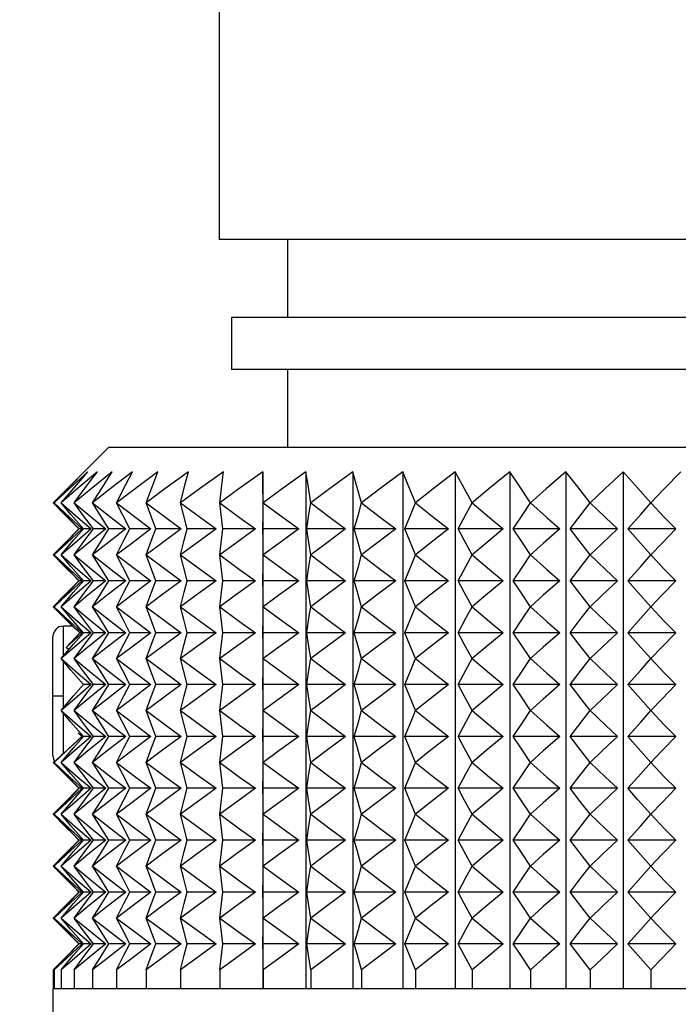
# Model space of a CAD drawing. Header units: millimetres. Extents: x 0 to 419, y 0 to 324.
# Tile 14 of 24: x 281 to 297, y 111 to 136. Entities that reach past the tile are written whole.
import ezdxf

# ---------------------------------------------------------------- set-up
doc = ezdxf.new("R2010")
doc.units = ezdxf.units.MM
doc.header["$LTSCALE"] = 1.5
doc.layers.add('DIMENSIONS', color=140, linetype='Continuous', lineweight=25)
doc.styles.add('SLDTEXTSTYLE2', font='TXT', dxfattribs={"width": 0.75})
doc.dimstyles.new('SLDDIMSTYLE5', dxfattribs={"dimtxt": 4.7625, "dimasz": 4.953, "dimexe": 0, "dimexo": 0.0625, "dimgap": 1.190625, "dimtad": 0, "dimtih": 1, "dimtoh": 1, "dimdec": 1, "dimrnd": 1e-09, "dimzin": 4, "dimdsep": 46, "dimtxsty": 'SLDTEXTSTYLE2', "dimsah": 1, "dimcen": 0.09, "dimadec": 0, "dimazin": 1, "dimtfac": 1, "dimtdec": 1, "dimtofl": 0, "dimtmove": 0, "dimatfit": 3, "dimfxl": 0, "dimfrac": 2, "dimtolj": 1, "dimtzin": 12, "dimarcsym": 0})

# ---------------------------------------------------------------- blocks, each defined once
blk = doc.blocks.new('_D_9')
at = {"layer": 'DIMENSIONS'}
for p, q in [((287.557, 172.541), (256.306, 172.541)), ((261.068, 172.541), (261.068, 123.101)), ((254.91, 114.5), (253.459, 114.5)), ((253.459, 114.5), (253.459, 106.939)), ((267.227, 114.5), (268.678, 114.5)), ((268.678, 114.5), (268.678, 106.939)), ((253.459, 106.939), (254.91, 106.939)), ((268.678, 106.939), (267.227, 106.939)), ((261.068, 56.531), (261.068, 105.972)), ((289.749, 56.531), (256.306, 56.531))]:
    blk.add_line(p, q, dxfattribs=at)
for points in [[(261.068, 172.541), (260.306, 167.588), (261.83, 167.588)], [(261.068, 56.531), (261.83, 61.484), (260.306, 61.484)]]:
    blk.add_solid(points, dxfattribs=at)
at = {"layer": 'DIMENSIONS', "char_height": 4.7625, "attachment_point": 1, "style": 'SLDTEXTSTYLE2'}
for s, insert in [('116.0', (253.151, 121.607)), ('4.57', (254.91, 113.079))]:
    blk.add_mtext(s, dxfattribs=dict(at, insert=insert))

msp = doc.modelspace()

# ---------------------------------------------------------------- linework, layer by layer
for p, q in [((286.186, 136.541), (286.186, 130.191)), ((308.538, 130.191), (286.186, 130.191)), ((287.862, 130.191), (287.862, 128.286)), ((286.491, 128.286), (286.491, 127.016)), ((308.233, 128.286), (286.491, 128.286)), ((308.233, 127.016), (286.491, 127.016)), ((287.862, 127.016), (287.862, 125.111)), ((283.488, 125.111), (282.637, 124.26)), ((283.488, 125.111), (311.235, 125.111)), ((287.253, 124.507), (287.253, 111.863)), ((288.311, 124.507), (288.311, 111.863)), ((289.456, 124.507), (289.456, 111.863)), ((290.677, 124.507), (290.677, 111.863)), ((291.961, 124.507), (291.961, 111.863)), ((293.296, 124.507), (293.296, 111.863)), ((294.67, 124.507), (294.67, 111.863)), ((296.07, 124.507), (296.07, 111.863)), ((282.757, 123.11), (282.637, 123.23)), ((282.757, 123.11), (282.636, 122.989)), ((282.757, 123.11), (282.757, 123.11)), ((282.838, 123.11), (282.761, 123.11)), ((283.057, 123.11), (282.867, 123.11)), ((283.413, 123.11), (283.111, 123.11)), ((283.902, 123.11), (283.49, 123.11)), ((284.518, 123.11), (284.002, 123.11)), ((285.258, 123.11), (284.641, 123.11)), ((286.112, 123.11), (285.401, 123.11)), ((287.074, 123.11), (286.275, 123.11)), ((288.134, 123.11), (287.255, 123.11)), ((289.281, 123.11), (288.331, 123.11)), ((290.506, 123.11), (289.493, 123.11)), ((291.796, 123.11), (290.73, 123.11)), ((293.139, 123.11), (292.031, 123.11)), ((294.522, 123.11), (293.382, 123.11)), ((295.933, 123.11), (294.771, 123.11)), ((297.357, 123.11), (296.185, 123.11)), ((282.757, 121.84), (282.637, 121.96)), ((282.757, 121.84), (282.636, 121.719)), ((282.757, 121.84), (282.757, 121.84)), ((282.838, 121.84), (282.761, 121.84)), ((283.057, 121.84), (282.867, 121.84)), ((283.413, 121.84), (283.111, 121.84)), ((283.902, 121.84), (283.49, 121.84)), ((284.518, 121.84), (284.002, 121.84)), ((285.258, 121.84), (284.641, 121.84)), ((286.112, 121.84), (285.401, 121.84)), ((287.074, 121.84), (286.275, 121.84)), ((288.134, 121.84), (287.255, 121.84)), ((289.281, 121.84), (288.331, 121.84)), ((290.506, 121.84), (289.493, 121.84)), ((291.796, 121.84), (290.73, 121.84)), ((293.139, 121.84), (292.031, 121.84)), ((294.522, 121.84), (293.382, 121.84)), ((295.933, 121.84), (294.771, 121.84)), ((297.357, 121.84), (296.185, 121.84)), ((282.607, 120.73), (282.376, 120.73)), ((282.376, 120.015), (282.376, 120.73)), ((282.448, 120.21), (282.775, 120.57)), ((282.838, 120.57), (282.775, 120.57)), ((283.057, 120.57), (282.867, 120.57)), ((283.413, 120.57), (283.111, 120.57)), ((283.902, 120.57), (283.49, 120.57)), ((284.518, 120.57), (284.002, 120.57)), ((285.258, 120.57), (284.641, 120.57)), ((286.112, 120.57), (285.401, 120.57)), ((287.074, 120.57), (286.275, 120.57)), ((288.134, 120.57), (287.255, 120.57)), ((289.281, 120.57), (288.331, 120.57)), ((290.506, 120.57), (289.493, 120.57)), ((291.796, 120.57), (290.73, 120.57)), ((293.139, 120.57), (292.031, 120.57)), ((294.522, 120.57), (293.382, 120.57)), ((295.933, 120.57), (294.771, 120.57)), ((297.357, 120.57), (296.185, 120.57)), ((282.122, 119.015), (282.122, 120.476)), ((282.507, 120.15), (282.448, 120.21)), ((282.376, 119.015), (282.376, 119.89)), ((283.057, 119.3), (282.867, 119.3)), ((283.413, 119.3), (283.111, 119.3)), ((283.902, 119.3), (283.49, 119.3)), ((284.518, 119.3), (284.002, 119.3)), ((285.258, 119.3), (284.641, 119.3)), ((286.112, 119.3), (285.401, 119.3)), ((287.074, 119.3), (286.275, 119.3)), ((288.134, 119.3), (287.255, 119.3)), ((289.281, 119.3), (288.331, 119.3)), ((290.506, 119.3), (289.493, 119.3)), ((291.796, 119.3), (290.73, 119.3)), ((293.139, 119.3), (292.031, 119.3)), ((294.522, 119.3), (293.382, 119.3)), ((295.933, 119.3), (294.771, 119.3)), ((297.357, 119.3), (296.185, 119.3)), ((282.122, 117.555), (282.122, 119.015)), ((282.376, 119.015), (282.122, 119.015)), ((282.376, 118.724), (282.376, 119.015)), ((282.376, 117.616), (282.376, 118.596)), ((282.376, 117.616), (282.824, 118.03)), ((282.838, 118.03), (282.824, 118.03)), ((283.057, 118.03), (282.867, 118.03)), ((283.413, 118.03), (283.111, 118.03)), ((283.902, 118.03), (283.49, 118.03)), ((284.518, 118.03), (284.002, 118.03)), ((285.258, 118.03), (284.641, 118.03)), ((286.112, 118.03), (285.401, 118.03)), ((287.074, 118.03), (286.275, 118.03)), ((288.134, 118.03), (287.255, 118.03)), ((289.281, 118.03), (288.331, 118.03)), ((290.506, 118.03), (289.493, 118.03)), ((291.796, 118.03), (290.73, 118.03)), ((293.139, 118.03), (292.031, 118.03)), ((294.522, 118.03), (293.382, 118.03)), ((295.933, 118.03), (294.771, 118.03)), ((297.357, 118.03), (296.185, 118.03)), ((282.757, 116.76), (282.636, 116.639)), ((282.757, 116.76), (282.637, 116.88)), ((282.757, 116.76), (282.757, 116.76)), ((282.838, 116.76), (282.761, 116.76)), ((283.057, 116.76), (282.867, 116.76)), ((283.413, 116.76), (283.111, 116.76)), ((283.902, 116.76), (283.49, 116.76)), ((284.518, 116.76), (284.002, 116.76)), ((285.258, 116.76), (284.641, 116.76)), ((286.112, 116.76), (285.401, 116.76)), ((287.074, 116.76), (286.275, 116.76)), ((288.134, 116.76), (287.255, 116.76)), ((289.281, 116.76), (288.331, 116.76)), ((290.506, 116.76), (289.493, 116.76)), ((291.796, 116.76), (290.73, 116.76)), ((293.139, 116.76), (292.031, 116.76)), ((294.522, 116.76), (293.382, 116.76)), ((295.933, 116.76), (294.771, 116.76)), ((297.357, 116.76), (296.185, 116.76)), ((282.757, 115.49), (282.636, 115.369)), ((282.757, 115.49), (282.637, 115.61)), ((282.757, 115.49), (282.757, 115.49)), ((282.838, 115.49), (282.761, 115.49)), ((283.057, 115.49), (282.867, 115.49)), ((283.413, 115.49), (283.111, 115.49)), ((283.902, 115.49), (283.49, 115.49)), ((284.518, 115.49), (284.002, 115.49)), ((285.258, 115.49), (284.641, 115.49)), ((286.112, 115.49), (285.401, 115.49)), ((287.074, 115.49), (286.275, 115.49)), ((288.134, 115.49), (287.255, 115.49)), ((289.281, 115.49), (288.331, 115.49)), ((290.506, 115.49), (289.493, 115.49)), ((291.796, 115.49), (290.73, 115.49)), ((293.139, 115.49), (292.031, 115.49)), ((294.522, 115.49), (293.382, 115.49)), ((295.933, 115.49), (294.771, 115.49)), ((297.357, 115.49), (296.185, 115.49)), ((282.757, 114.22), (282.637, 114.34)), ((282.757, 114.22), (282.636, 114.099)), ((282.757, 114.22), (282.757, 114.22)), ((282.838, 114.22), (282.761, 114.22)), ((283.057, 114.22), (282.867, 114.22)), ((283.413, 114.22), (283.111, 114.22)), ((283.902, 114.22), (283.49, 114.22)), ((284.518, 114.22), (284.002, 114.22)), ((285.258, 114.22), (284.641, 114.22)), ((286.112, 114.22), (285.401, 114.22)), ((287.074, 114.22), (286.275, 114.22)), ((288.134, 114.22), (287.255, 114.22)), ((289.281, 114.22), (288.331, 114.22)), ((290.506, 114.22), (289.493, 114.22)), ((291.796, 114.22), (290.73, 114.22)), ((293.139, 114.22), (292.031, 114.22)), ((294.522, 114.22), (293.382, 114.22)), ((295.933, 114.22), (294.771, 114.22)), ((297.357, 114.22), (296.185, 114.22)), ((282.757, 112.95), (282.637, 113.07)), ((282.757, 112.95), (282.636, 112.829)), ((282.757, 112.95), (282.757, 112.95)), ((282.838, 112.95), (282.761, 112.95)), ((283.057, 112.95), (282.867, 112.95)), ((283.413, 112.95), (283.111, 112.95)), ((283.902, 112.95), (283.49, 112.95)), ((284.518, 112.95), (284.002, 112.95)), ((285.258, 112.95), (284.641, 112.95)), ((286.112, 112.95), (285.401, 112.95)), ((287.074, 112.95), (286.275, 112.95)), ((288.134, 112.95), (287.255, 112.95)), ((289.281, 112.95), (288.331, 112.95)), ((290.506, 112.95), (289.493, 112.95)), ((291.796, 112.95), (290.73, 112.95)), ((293.139, 112.95), (292.031, 112.95)), ((294.522, 112.95), (293.382, 112.95)), ((295.933, 112.95), (294.771, 112.95)), ((297.357, 112.95), (296.185, 112.95)), ((282.13, 112.315), (282.13, 111.863)), ((282.154, 112.315), (282.154, 111.863)), ((282.324, 112.315), (282.324, 111.863)), ((282.637, 112.315), (282.637, 111.863)), ((283.09, 112.315), (283.09, 111.863)), ((283.679, 112.315), (283.679, 111.863)), ((284.399, 112.315), (284.399, 111.863)), ((285.242, 112.315), (285.242, 111.863)), ((286.201, 112.315), (286.201, 111.863)), ((287.266, 112.315), (287.266, 111.863)), ((288.427, 112.315), (288.427, 111.863)), ((289.673, 112.315), (289.673, 111.863)), ((290.993, 112.315), (290.993, 111.863)), ((292.373, 112.315), (292.373, 111.863)), ((293.801, 112.315), (293.801, 111.863)), ((295.263, 112.315), (295.263, 111.863)), ((296.745, 112.315), (296.745, 111.863)), ((282.122, 111.863), (282.122, 85.487)), ((282.122, 111.863), (282.154, 111.863)), ((282.154, 111.863), (282.324, 111.863)), ((282.324, 111.863), (282.637, 111.863)), ((282.637, 111.863), (283.09, 111.863)), ((283.09, 111.863), (283.679, 111.863)), ((283.679, 111.863), (284.399, 111.863)), ((284.399, 111.863), (285.242, 111.863)), ((285.242, 111.863), (286.201, 111.863)), ((286.201, 111.863), (287.266, 111.863)), ((287.266, 111.863), (288.427, 111.863)), ((288.427, 111.863), (289.673, 111.863)), ((289.673, 111.863), (290.993, 111.863)), ((290.993, 111.863), (292.373, 111.863)), ((292.373, 111.863), (293.801, 111.863)), ((293.801, 111.863), (295.263, 111.863)), ((295.263, 111.863), (296.745, 111.863)), ((296.745, 111.863), (298.232, 111.863))]:
    msp.add_line(p, q)
at = {"flags": 128}
for points in [[(282.978, 124.507), (282.522, 124.089), (282.154, 123.745)], [(282.154, 123.745), (282.568, 124.18), (282.886, 124.507)], [(283.208, 124.507), (282.717, 124.088), (282.324, 123.745)], [(282.324, 123.745), (282.694, 124.18), (282.978, 124.507)], [(283.572, 124.507), (283.053, 124.088), (282.637, 123.745)], [(282.637, 123.745), (282.96, 124.18), (283.208, 124.507)], [(282.886, 124.507), (282.747, 124.37), (282.637, 124.26)], [(284.068, 124.507), (283.525, 124.088), (283.09, 123.745)], [(283.09, 123.745), (283.363, 124.18), (283.572, 124.507)], [(284.69, 124.507), (284.129, 124.088), (283.679, 123.745)], [(283.679, 123.745), (283.899, 124.18), (284.068, 124.507)], [(285.434, 124.507), (284.86, 124.088), (284.399, 123.745)], [(284.399, 123.745), (284.564, 124.18), (284.69, 124.507)], [(286.29, 124.507), (285.709, 124.088), (285.242, 123.745)], [(285.242, 123.745), (285.35, 124.18), (285.434, 124.507)], [(287.253, 124.507), (286.669, 124.088), (286.201, 123.745)], [(286.201, 123.745), (286.251, 124.18), (286.29, 124.507)], [(287.266, 123.745), (287.258, 124.18), (287.253, 124.507)], [(288.311, 124.507), (287.731, 124.088), (287.266, 123.745)], [(288.427, 123.745), (288.362, 124.18), (288.311, 124.507)], [(289.456, 124.507), (288.885, 124.088), (288.427, 123.745)], [(289.673, 123.745), (289.551, 124.18), (289.456, 124.507)], [(290.677, 124.507), (290.12, 124.088), (289.673, 123.745)], [(290.993, 123.745), (290.814, 124.18), (290.677, 124.507)], [(291.961, 124.507), (291.424, 124.088), (290.993, 123.745)], [(292.373, 123.745), (292.14, 124.18), (291.961, 124.507)], [(293.296, 124.507), (292.784, 124.088), (292.373, 123.745)], [(293.801, 123.745), (293.516, 124.18), (293.296, 124.507)], [(294.67, 124.507), (294.188, 124.088), (293.801, 123.745)], [(295.263, 123.745), (294.928, 124.18), (294.67, 124.507)], [(296.07, 124.507), (295.622, 124.088), (295.263, 123.745)], [(296.745, 123.745), (296.363, 124.18), (296.07, 124.507)], [(297.482, 124.507), (297.073, 124.088), (296.745, 123.745)], [(282.637, 124.26), (282.355, 123.975), (282.13, 123.745)], [(282.13, 123.745), (282.413, 123.455), (282.637, 123.23)], [(282.154, 123.745), (282.536, 123.387), (282.838, 123.11)], [(282.761, 123.11), (282.421, 123.463), (282.154, 123.745)], [(282.324, 123.745), (282.734, 123.387), (283.057, 123.11)], [(282.867, 123.11), (282.562, 123.463), (282.324, 123.745)], [(282.637, 123.745), (283.07, 123.387), (283.413, 123.11)], [(283.111, 123.11), (282.845, 123.463), (282.637, 123.745)], [(283.09, 123.745), (283.543, 123.387), (283.902, 123.11)], [(283.49, 123.11), (283.266, 123.463), (283.09, 123.745)], [(283.679, 123.745), (284.148, 123.387), (284.518, 123.11)], [(284.002, 123.11), (283.821, 123.463), (283.679, 123.745)], [(284.399, 123.745), (284.879, 123.387), (285.258, 123.11)], [(284.641, 123.11), (284.505, 123.463), (284.399, 123.745)], [(285.242, 123.745), (285.728, 123.387), (286.112, 123.11)], [(285.401, 123.11), (285.312, 123.463), (285.242, 123.745)], [(286.201, 123.745), (286.688, 123.387), (287.074, 123.11)], [(286.275, 123.11), (286.233, 123.463), (286.201, 123.745)], [(287.255, 123.11), (287.261, 123.463), (287.266, 123.745)], [(287.266, 123.745), (287.75, 123.387), (288.134, 123.11)], [(288.331, 123.11), (288.385, 123.463), (288.427, 123.745)], [(288.427, 123.745), (288.904, 123.387), (289.281, 123.11)], [(289.493, 123.11), (289.594, 123.463), (289.673, 123.745)], [(289.673, 123.745), (290.138, 123.387), (290.506, 123.11)], [(290.73, 123.11), (290.878, 123.463), (290.993, 123.745)], [(290.993, 123.745), (291.441, 123.387), (291.796, 123.11)], [(292.031, 123.11), (292.223, 123.463), (292.373, 123.745)], [(292.373, 123.745), (292.801, 123.387), (293.139, 123.11)], [(293.382, 123.11), (293.617, 123.463), (293.801, 123.745)], [(293.801, 123.745), (294.204, 123.387), (294.522, 123.11)], [(294.771, 123.11), (295.047, 123.463), (295.263, 123.745)], [(295.263, 123.745), (295.637, 123.387), (295.933, 123.11)], [(296.185, 123.11), (296.499, 123.463), (296.745, 123.745)], [(296.745, 123.745), (297.086, 123.387), (297.357, 123.11)], [(282.637, 123.23), (282.704, 123.162), (282.757, 123.11)], [(282.757, 123.11), (282.405, 122.756), (282.13, 122.475)], [(282.838, 123.11), (282.454, 122.756), (282.154, 122.475)], [(282.154, 122.475), (282.493, 122.832), (282.761, 123.11)], [(283.057, 123.11), (282.646, 122.756), (282.324, 122.475)], [(282.324, 122.475), (282.627, 122.832), (282.867, 123.11)], [(283.413, 123.11), (282.977, 122.756), (282.637, 122.475)], [(282.637, 122.475), (282.902, 122.832), (283.111, 123.11)], [(283.902, 123.11), (283.446, 122.756), (283.09, 122.475)], [(283.09, 122.475), (283.314, 122.832), (283.49, 123.11)], [(284.518, 123.11), (284.047, 122.756), (283.679, 122.475)], [(283.679, 122.475), (283.859, 122.832), (284.002, 123.11)], [(285.258, 123.11), (284.775, 122.756), (284.399, 122.475)], [(284.399, 122.475), (284.534, 122.832), (284.641, 123.11)], [(286.112, 123.11), (285.624, 122.756), (285.242, 122.475)], [(285.242, 122.475), (285.331, 122.832), (285.401, 123.11)], [(287.074, 123.11), (286.584, 122.756), (286.201, 122.475)], [(286.201, 122.475), (286.242, 122.832), (286.275, 123.11)], [(287.266, 122.475), (287.26, 122.832), (287.255, 123.11)], [(288.134, 123.11), (287.646, 122.756), (287.266, 122.475)], [(288.427, 122.475), (288.373, 122.832), (288.331, 123.11)], [(289.281, 123.11), (288.802, 122.756), (288.427, 122.475)], [(289.673, 122.475), (289.573, 122.832), (289.493, 123.11)], [(290.506, 123.11), (290.038, 122.756), (289.673, 122.475)], [(290.993, 122.475), (290.846, 122.832), (290.73, 123.11)], [(291.796, 123.11), (291.345, 122.756), (290.993, 122.475)], [(292.373, 122.475), (292.182, 122.832), (292.031, 123.11)], [(293.139, 123.11), (292.709, 122.756), (292.373, 122.475)], [(293.801, 122.475), (293.567, 122.832), (293.382, 123.11)], [(294.522, 123.11), (294.117, 122.756), (293.801, 122.475)], [(295.263, 122.475), (294.988, 122.832), (294.771, 123.11)], [(295.933, 123.11), (295.557, 122.756), (295.263, 122.475)], [(296.745, 122.475), (296.432, 122.832), (296.185, 123.11)], [(297.357, 123.11), (297.013, 122.756), (296.745, 122.475)], [(282.13, 122.475), (282.413, 122.185), (282.637, 121.96)], [(282.154, 122.475), (282.536, 122.117), (282.838, 121.84)], [(282.761, 121.84), (282.421, 122.193), (282.154, 122.475)], [(282.324, 122.475), (282.734, 122.117), (283.057, 121.84)], [(282.867, 121.84), (282.562, 122.193), (282.324, 122.475)], [(282.637, 122.475), (283.07, 122.117), (283.413, 121.84)], [(283.111, 121.84), (282.845, 122.193), (282.637, 122.475)], [(283.09, 122.475), (283.543, 122.117), (283.902, 121.84)], [(283.49, 121.84), (283.266, 122.193), (283.09, 122.475)], [(283.679, 122.475), (284.148, 122.117), (284.518, 121.84)], [(284.002, 121.84), (283.821, 122.193), (283.679, 122.475)], [(284.399, 122.475), (284.879, 122.117), (285.258, 121.84)], [(284.641, 121.84), (284.505, 122.193), (284.399, 122.475)], [(285.242, 122.475), (285.728, 122.117), (286.112, 121.84)], [(285.401, 121.84), (285.312, 122.193), (285.242, 122.475)], [(286.201, 122.475), (286.688, 122.117), (287.074, 121.84)], [(286.275, 121.84), (286.233, 122.193), (286.201, 122.475)], [(287.255, 121.84), (287.261, 122.193), (287.266, 122.475)], [(287.266, 122.475), (287.75, 122.117), (288.134, 121.84)], [(288.331, 121.84), (288.385, 122.193), (288.427, 122.475)], [(288.427, 122.475), (288.904, 122.117), (289.281, 121.84)], [(289.493, 121.84), (289.594, 122.193), (289.673, 122.475)], [(289.673, 122.475), (290.138, 122.117), (290.506, 121.84)], [(290.73, 121.84), (290.878, 122.193), (290.993, 122.475)], [(290.993, 122.475), (291.441, 122.117), (291.796, 121.84)], [(292.031, 121.84), (292.223, 122.193), (292.373, 122.475)], [(292.373, 122.475), (292.801, 122.117), (293.139, 121.84)], [(293.382, 121.84), (293.617, 122.193), (293.801, 122.475)], [(293.801, 122.475), (294.204, 122.117), (294.522, 121.84)], [(294.771, 121.84), (295.047, 122.193), (295.263, 122.475)], [(295.263, 122.475), (295.637, 122.117), (295.933, 121.84)], [(296.185, 121.84), (296.499, 122.193), (296.745, 122.475)], [(296.745, 122.475), (297.086, 122.117), (297.357, 121.84)], [(282.637, 121.96), (282.704, 121.892), (282.757, 121.84)], [(282.757, 121.84), (282.405, 121.486), (282.13, 121.205)], [(282.838, 121.84), (282.454, 121.486), (282.154, 121.205)], [(282.154, 121.205), (282.493, 121.562), (282.761, 121.84)], [(283.057, 121.84), (282.646, 121.486), (282.324, 121.205)], [(282.324, 121.205), (282.627, 121.562), (282.867, 121.84)], [(283.413, 121.84), (282.977, 121.486), (282.637, 121.205)], [(282.637, 121.205), (282.902, 121.562), (283.111, 121.84)], [(283.902, 121.84), (283.446, 121.486), (283.09, 121.205)], [(283.09, 121.205), (283.314, 121.562), (283.49, 121.84)], [(284.518, 121.84), (284.047, 121.486), (283.679, 121.205)], [(283.679, 121.205), (283.859, 121.562), (284.002, 121.84)], [(285.258, 121.84), (284.775, 121.486), (284.399, 121.205)], [(284.399, 121.205), (284.534, 121.562), (284.641, 121.84)], [(286.112, 121.84), (285.624, 121.486), (285.242, 121.205)], [(285.242, 121.205), (285.331, 121.562), (285.401, 121.84)], [(287.074, 121.84), (286.584, 121.486), (286.201, 121.205)], [(286.201, 121.205), (286.242, 121.562), (286.275, 121.84)], [(287.266, 121.205), (287.26, 121.562), (287.255, 121.84)], [(288.134, 121.84), (287.646, 121.486), (287.266, 121.205)], [(288.427, 121.205), (288.373, 121.562), (288.331, 121.84)], [(289.281, 121.84), (288.802, 121.486), (288.427, 121.205)], [(289.673, 121.205), (289.573, 121.562), (289.493, 121.84)], [(290.506, 121.84), (290.038, 121.486), (289.673, 121.205)], [(290.993, 121.205), (290.846, 121.562), (290.73, 121.84)], [(291.796, 121.84), (291.345, 121.486), (290.993, 121.205)], [(292.373, 121.205), (292.182, 121.562), (292.031, 121.84)], [(293.139, 121.84), (292.709, 121.486), (292.373, 121.205)], [(293.801, 121.205), (293.567, 121.562), (293.382, 121.84)], [(294.522, 121.84), (294.117, 121.486), (293.801, 121.205)], [(295.263, 121.205), (294.988, 121.562), (294.771, 121.84)], [(295.933, 121.84), (295.557, 121.486), (295.263, 121.205)], [(296.745, 121.205), (296.432, 121.562), (296.185, 121.84)], [(297.357, 121.84), (297.013, 121.486), (296.745, 121.205)], [(282.13, 121.205), (282.391, 120.938), (282.597, 120.729)], [(282.154, 121.205), (282.536, 120.847), (282.838, 120.57)], [(282.668, 120.665), (282.38, 120.966), (282.154, 121.205)], [(282.324, 121.205), (282.734, 120.847), (283.057, 120.57)], [(282.867, 120.57), (282.562, 120.923), (282.324, 121.205)], [(282.637, 121.205), (283.07, 120.847), (283.413, 120.57)], [(283.111, 120.57), (282.845, 120.923), (282.637, 121.205)], [(283.09, 121.205), (283.543, 120.847), (283.902, 120.57)], [(283.49, 120.57), (283.266, 120.923), (283.09, 121.205)], [(283.679, 121.205), (284.148, 120.847), (284.518, 120.57)], [(284.002, 120.57), (283.821, 120.923), (283.679, 121.205)], [(284.399, 121.205), (284.879, 120.847), (285.258, 120.57)], [(284.641, 120.57), (284.505, 120.923), (284.399, 121.205)], [(285.242, 121.205), (285.728, 120.847), (286.112, 120.57)], [(285.401, 120.57), (285.312, 120.923), (285.242, 121.205)], [(286.201, 121.205), (286.688, 120.847), (287.074, 120.57)], [(286.275, 120.57), (286.233, 120.923), (286.201, 121.205)], [(287.255, 120.57), (287.261, 120.923), (287.266, 121.205)], [(287.266, 121.205), (287.75, 120.847), (288.134, 120.57)], [(288.331, 120.57), (288.385, 120.923), (288.427, 121.205)], [(288.427, 121.205), (288.904, 120.847), (289.281, 120.57)], [(289.493, 120.57), (289.594, 120.923), (289.673, 121.205)], [(289.673, 121.205), (290.138, 120.847), (290.506, 120.57)], [(290.73, 120.57), (290.878, 120.923), (290.993, 121.205)], [(290.993, 121.205), (291.441, 120.847), (291.796, 120.57)], [(292.031, 120.57), (292.223, 120.923), (292.373, 121.205)], [(292.373, 121.205), (292.801, 120.847), (293.139, 120.57)], [(293.382, 120.57), (293.617, 120.923), (293.801, 121.205)], [(293.801, 121.205), (294.204, 120.847), (294.522, 120.57)], [(294.771, 120.57), (295.047, 120.923), (295.263, 121.205)], [(295.263, 121.205), (295.637, 120.847), (295.933, 120.57)], [(296.185, 120.57), (296.499, 120.923), (296.745, 121.205)], [(296.745, 121.205), (297.086, 120.847), (297.357, 120.57)], [(283.057, 120.57), (282.646, 120.216), (282.324, 119.935)], [(282.324, 119.935), (282.627, 120.292), (282.867, 120.57)], [(282.838, 120.57), (282.621, 120.371), (282.448, 120.21)], [(283.413, 120.57), (282.977, 120.216), (282.637, 119.935)], [(282.637, 119.935), (282.902, 120.292), (283.111, 120.57)], [(282.775, 120.57), (282.71, 120.628), (282.668, 120.665)], [(283.902, 120.57), (283.446, 120.216), (283.09, 119.935)], [(283.09, 119.935), (283.314, 120.292), (283.49, 120.57)], [(284.518, 120.57), (284.047, 120.216), (283.679, 119.935)], [(283.679, 119.935), (283.859, 120.292), (284.002, 120.57)], [(285.258, 120.57), (284.775, 120.216), (284.399, 119.935)], [(284.399, 119.935), (284.534, 120.292), (284.641, 120.57)], [(286.112, 120.57), (285.624, 120.216), (285.242, 119.935)], [(285.242, 119.935), (285.331, 120.292), (285.401, 120.57)], [(287.074, 120.57), (286.584, 120.216), (286.201, 119.935)], [(286.201, 119.935), (286.242, 120.292), (286.275, 120.57)], [(287.266, 119.935), (287.26, 120.292), (287.255, 120.57)], [(288.134, 120.57), (287.646, 120.216), (287.266, 119.935)], [(288.427, 119.935), (288.373, 120.292), (288.331, 120.57)], [(289.281, 120.57), (288.802, 120.216), (288.427, 119.935)], [(289.673, 119.935), (289.573, 120.292), (289.493, 120.57)], [(290.506, 120.57), (290.038, 120.216), (289.673, 119.935)], [(290.993, 119.935), (290.846, 120.292), (290.73, 120.57)], [(291.796, 120.57), (291.345, 120.216), (290.993, 119.935)], [(292.373, 119.935), (292.182, 120.292), (292.031, 120.57)], [(293.139, 120.57), (292.709, 120.216), (292.373, 119.935)], [(293.801, 119.935), (293.567, 120.292), (293.382, 120.57)], [(294.522, 120.57), (294.117, 120.216), (293.801, 119.935)], [(295.263, 119.935), (294.988, 120.292), (294.771, 120.57)], [(295.933, 120.57), (295.557, 120.216), (295.263, 119.935)], [(296.745, 119.935), (296.432, 120.292), (296.185, 120.57)], [(297.357, 120.57), (297.013, 120.216), (296.745, 119.935)], [(282.324, 119.935), (282.734, 119.577), (283.057, 119.3)], [(282.867, 119.3), (282.562, 119.653), (282.324, 119.935)], [(282.637, 119.935), (283.07, 119.577), (283.413, 119.3)], [(283.111, 119.3), (282.845, 119.653), (282.637, 119.935)], [(283.09, 119.935), (283.543, 119.577), (283.902, 119.3)], [(283.49, 119.3), (283.266, 119.653), (283.09, 119.935)], [(283.679, 119.935), (284.148, 119.577), (284.518, 119.3)], [(284.002, 119.3), (283.821, 119.653), (283.679, 119.935)], [(284.399, 119.935), (284.879, 119.577), (285.258, 119.3)], [(284.641, 119.3), (284.505, 119.653), (284.399, 119.935)], [(285.242, 119.935), (285.728, 119.577), (286.112, 119.3)], [(285.401, 119.3), (285.312, 119.653), (285.242, 119.935)], [(286.201, 119.935), (286.688, 119.577), (287.074, 119.3)], [(286.275, 119.3), (286.233, 119.653), (286.201, 119.935)], [(287.255, 119.3), (287.261, 119.653), (287.266, 119.935)], [(287.266, 119.935), (287.75, 119.577), (288.134, 119.3)], [(288.331, 119.3), (288.385, 119.653), (288.427, 119.935)], [(288.427, 119.935), (288.904, 119.577), (289.281, 119.3)], [(289.493, 119.3), (289.594, 119.653), (289.673, 119.935)], [(289.673, 119.935), (290.138, 119.577), (290.506, 119.3)], [(290.73, 119.3), (290.878, 119.653), (290.993, 119.935)], [(290.993, 119.935), (291.441, 119.577), (291.796, 119.3)], [(292.031, 119.3), (292.223, 119.653), (292.373, 119.935)], [(292.373, 119.935), (292.801, 119.577), (293.139, 119.3)], [(293.382, 119.3), (293.617, 119.653), (293.801, 119.935)], [(293.801, 119.935), (294.204, 119.577), (294.522, 119.3)], [(294.771, 119.3), (295.047, 119.653), (295.263, 119.935)], [(295.263, 119.935), (295.637, 119.577), (295.933, 119.3)], [(296.185, 119.3), (296.499, 119.653), (296.745, 119.935)], [(296.745, 119.935), (297.086, 119.577), (297.357, 119.3)], [(283.057, 119.3), (282.646, 118.946), (282.324, 118.665)], [(282.324, 118.665), (282.627, 119.022), (282.867, 119.3)], [(283.413, 119.3), (282.977, 118.946), (282.637, 118.665)], [(282.637, 118.665), (282.902, 119.022), (283.111, 119.3)], [(283.902, 119.3), (283.446, 118.946), (283.09, 118.665)], [(283.09, 118.665), (283.314, 119.022), (283.49, 119.3)], [(284.518, 119.3), (284.047, 118.946), (283.679, 118.665)], [(283.679, 118.665), (283.859, 119.022), (284.002, 119.3)], [(285.258, 119.3), (284.775, 118.946), (284.399, 118.665)], [(284.399, 118.665), (284.534, 119.022), (284.641, 119.3)], [(286.112, 119.3), (285.624, 118.946), (285.242, 118.665)], [(285.242, 118.665), (285.331, 119.022), (285.401, 119.3)], [(287.074, 119.3), (286.584, 118.946), (286.201, 118.665)], [(286.201, 118.665), (286.242, 119.022), (286.275, 119.3)], [(287.266, 118.665), (287.26, 119.022), (287.255, 119.3)], [(288.134, 119.3), (287.646, 118.946), (287.266, 118.665)], [(288.427, 118.665), (288.373, 119.022), (288.331, 119.3)], [(289.281, 119.3), (288.802, 118.946), (288.427, 118.665)], [(289.673, 118.665), (289.573, 119.022), (289.493, 119.3)], [(290.506, 119.3), (290.038, 118.946), (289.673, 118.665)], [(290.993, 118.665), (290.846, 119.022), (290.73, 119.3)], [(291.796, 119.3), (291.345, 118.946), (290.993, 118.665)], [(292.373, 118.665), (292.182, 119.022), (292.031, 119.3)], [(293.139, 119.3), (292.709, 118.946), (292.373, 118.665)], [(293.801, 118.665), (293.567, 119.022), (293.382, 119.3)], [(294.522, 119.3), (294.117, 118.946), (293.801, 118.665)], [(295.263, 118.665), (294.988, 119.022), (294.771, 119.3)], [(295.933, 119.3), (295.557, 118.946), (295.263, 118.665)], [(296.745, 118.665), (296.432, 119.022), (296.185, 119.3)], [(297.357, 119.3), (297.013, 118.946), (296.745, 118.665)], [(282.324, 118.665), (282.734, 118.307), (283.057, 118.03)], [(282.867, 118.03), (282.562, 118.383), (282.324, 118.665)], [(282.637, 118.665), (283.07, 118.307), (283.413, 118.03)], [(283.111, 118.03), (282.845, 118.383), (282.637, 118.665)], [(283.09, 118.665), (283.543, 118.307), (283.902, 118.03)], [(283.49, 118.03), (283.266, 118.383), (283.09, 118.665)], [(283.679, 118.665), (284.148, 118.307), (284.518, 118.03)], [(284.002, 118.03), (283.821, 118.383), (283.679, 118.665)], [(284.399, 118.665), (284.879, 118.307), (285.258, 118.03)], [(284.641, 118.03), (284.505, 118.383), (284.399, 118.665)], [(285.242, 118.665), (285.728, 118.307), (286.112, 118.03)], [(285.401, 118.03), (285.312, 118.383), (285.242, 118.665)], [(286.201, 118.665), (286.688, 118.307), (287.074, 118.03)], [(286.275, 118.03), (286.233, 118.383), (286.201, 118.665)], [(287.255, 118.03), (287.261, 118.383), (287.266, 118.665)], [(287.266, 118.665), (287.75, 118.307), (288.134, 118.03)], [(288.331, 118.03), (288.385, 118.383), (288.427, 118.665)], [(288.427, 118.665), (288.904, 118.307), (289.281, 118.03)], [(289.493, 118.03), (289.594, 118.383), (289.673, 118.665)], [(289.673, 118.665), (290.138, 118.307), (290.506, 118.03)], [(290.73, 118.03), (290.878, 118.383), (290.993, 118.665)], [(290.993, 118.665), (291.441, 118.307), (291.796, 118.03)], [(292.031, 118.03), (292.223, 118.383), (292.373, 118.665)], [(292.373, 118.665), (292.801, 118.307), (293.139, 118.03)], [(293.382, 118.03), (293.617, 118.383), (293.801, 118.665)], [(293.801, 118.665), (294.204, 118.307), (294.522, 118.03)], [(294.771, 118.03), (295.047, 118.383), (295.263, 118.665)], [(295.263, 118.665), (295.637, 118.307), (295.933, 118.03)], [(296.185, 118.03), (296.499, 118.383), (296.745, 118.665)], [(296.745, 118.665), (297.086, 118.307), (297.357, 118.03)], [(282.824, 118.03), (282.777, 118.08), (282.74, 118.119)], [(282.74, 118.119), (282.795, 118.069), (282.838, 118.03)], [(282.838, 118.03), (282.454, 117.676), (282.154, 117.395)], [(283.057, 118.03), (282.646, 117.676), (282.324, 117.395)], [(282.324, 117.395), (282.627, 117.752), (282.867, 118.03)], [(283.413, 118.03), (282.977, 117.676), (282.637, 117.395)], [(282.637, 117.395), (282.902, 117.752), (283.111, 118.03)], [(283.902, 118.03), (283.446, 117.676), (283.09, 117.395)], [(283.09, 117.395), (283.314, 117.752), (283.49, 118.03)], [(284.518, 118.03), (284.047, 117.676), (283.679, 117.395)], [(283.679, 117.395), (283.859, 117.752), (284.002, 118.03)], [(285.258, 118.03), (284.775, 117.676), (284.399, 117.395)], [(284.399, 117.395), (284.534, 117.752), (284.641, 118.03)], [(286.112, 118.03), (285.624, 117.676), (285.242, 117.395)], [(285.242, 117.395), (285.331, 117.752), (285.401, 118.03)], [(287.074, 118.03), (286.584, 117.676), (286.201, 117.395)], [(286.201, 117.395), (286.242, 117.752), (286.275, 118.03)], [(287.266, 117.395), (287.26, 117.752), (287.255, 118.03)], [(288.134, 118.03), (287.646, 117.676), (287.266, 117.395)], [(288.427, 117.395), (288.373, 117.752), (288.331, 118.03)], [(289.281, 118.03), (288.802, 117.676), (288.427, 117.395)], [(289.673, 117.395), (289.573, 117.752), (289.493, 118.03)], [(290.506, 118.03), (290.038, 117.676), (289.673, 117.395)], [(290.993, 117.395), (290.846, 117.752), (290.73, 118.03)], [(291.796, 118.03), (291.345, 117.676), (290.993, 117.395)], [(292.373, 117.395), (292.182, 117.752), (292.031, 118.03)], [(293.139, 118.03), (292.709, 117.676), (292.373, 117.395)], [(293.801, 117.395), (293.567, 117.752), (293.382, 118.03)], [(294.522, 118.03), (294.117, 117.676), (293.801, 117.395)], [(295.263, 117.395), (294.988, 117.752), (294.771, 118.03)], [(295.933, 118.03), (295.557, 117.676), (295.263, 117.395)], [(296.745, 117.395), (296.432, 117.752), (296.185, 118.03)], [(297.357, 118.03), (297.013, 117.676), (296.745, 117.395)], [(282.161, 117.427), (282.153, 117.419), (282.13, 117.395)], [(282.13, 117.395), (282.413, 117.105), (282.637, 116.88)], [(282.154, 117.395), (282.233, 117.478), (282.294, 117.543)], [(282.154, 117.395), (282.536, 117.037), (282.838, 116.76)], [(282.761, 116.76), (282.421, 117.113), (282.154, 117.395)], [(282.376, 117.616), (282.33, 117.575), (282.294, 117.543)], [(282.324, 117.395), (282.734, 117.037), (283.057, 116.76)], [(282.867, 116.76), (282.562, 117.113), (282.324, 117.395)], [(282.637, 117.395), (283.07, 117.037), (283.413, 116.76)], [(283.111, 116.76), (282.845, 117.113), (282.637, 117.395)], [(283.09, 117.395), (283.543, 117.037), (283.902, 116.76)], [(283.49, 116.76), (283.266, 117.113), (283.09, 117.395)], [(283.679, 117.395), (284.148, 117.037), (284.518, 116.76)], [(284.002, 116.76), (283.821, 117.113), (283.679, 117.395)], [(284.399, 117.395), (284.879, 117.037), (285.258, 116.76)], [(284.641, 116.76), (284.505, 117.113), (284.399, 117.395)], [(285.242, 117.395), (285.728, 117.037), (286.112, 116.76)], [(285.401, 116.76), (285.312, 117.113), (285.242, 117.395)], [(286.201, 117.395), (286.688, 117.037), (287.074, 116.76)], [(286.275, 116.76), (286.233, 117.113), (286.201, 117.395)], [(287.255, 116.76), (287.261, 117.113), (287.266, 117.395)], [(287.266, 117.395), (287.75, 117.037), (288.134, 116.76)], [(288.331, 116.76), (288.385, 117.113), (288.427, 117.395)], [(288.427, 117.395), (288.904, 117.037), (289.281, 116.76)], [(289.493, 116.76), (289.594, 117.113), (289.673, 117.395)], [(289.673, 117.395), (290.138, 117.037), (290.506, 116.76)], [(290.73, 116.76), (290.878, 117.113), (290.993, 117.395)], [(290.993, 117.395), (291.441, 117.037), (291.796, 116.76)], [(292.031, 116.76), (292.223, 117.113), (292.373, 117.395)], [(292.373, 117.395), (292.801, 117.037), (293.139, 116.76)], [(293.382, 116.76), (293.617, 117.113), (293.801, 117.395)], [(293.801, 117.395), (294.204, 117.037), (294.522, 116.76)], [(294.771, 116.76), (295.047, 117.113), (295.263, 117.395)], [(295.263, 117.395), (295.637, 117.037), (295.933, 116.76)], [(296.185, 116.76), (296.499, 117.113), (296.745, 117.395)], [(296.745, 117.395), (297.086, 117.037), (297.357, 116.76)], [(282.757, 116.76), (282.405, 116.406), (282.13, 116.125)], [(282.838, 116.76), (282.454, 116.406), (282.154, 116.125)], [(282.154, 116.125), (282.493, 116.482), (282.761, 116.76)], [(283.057, 116.76), (282.646, 116.406), (282.324, 116.125)], [(282.324, 116.125), (282.627, 116.482), (282.867, 116.76)], [(282.637, 116.88), (282.704, 116.812), (282.757, 116.76)], [(283.413, 116.76), (282.977, 116.406), (282.637, 116.125)], [(282.637, 116.125), (282.902, 116.482), (283.111, 116.76)], [(283.902, 116.76), (283.446, 116.406), (283.09, 116.125)], [(283.09, 116.125), (283.314, 116.482), (283.49, 116.76)], [(284.518, 116.76), (284.047, 116.406), (283.679, 116.125)], [(283.679, 116.125), (283.859, 116.482), (284.002, 116.76)], [(285.258, 116.76), (284.775, 116.406), (284.399, 116.125)], [(284.399, 116.125), (284.534, 116.482), (284.641, 116.76)], [(286.112, 116.76), (285.624, 116.406), (285.242, 116.125)], [(285.242, 116.125), (285.331, 116.482), (285.401, 116.76)], [(287.074, 116.76), (286.584, 116.406), (286.201, 116.125)], [(286.201, 116.125), (286.242, 116.482), (286.275, 116.76)], [(287.266, 116.125), (287.26, 116.482), (287.255, 116.76)], [(288.134, 116.76), (287.646, 116.406), (287.266, 116.125)], [(288.427, 116.125), (288.373, 116.482), (288.331, 116.76)], [(289.281, 116.76), (288.802, 116.406), (288.427, 116.125)], [(289.673, 116.125), (289.573, 116.482), (289.493, 116.76)], [(290.506, 116.76), (290.038, 116.406), (289.673, 116.125)], [(290.993, 116.125), (290.846, 116.482), (290.73, 116.76)], [(291.796, 116.76), (291.345, 116.406), (290.993, 116.125)], [(292.373, 116.125), (292.182, 116.482), (292.031, 116.76)], [(293.139, 116.76), (292.709, 116.406), (292.373, 116.125)], [(293.801, 116.125), (293.567, 116.482), (293.382, 116.76)], [(294.522, 116.76), (294.117, 116.406), (293.801, 116.125)], [(295.263, 116.125), (294.988, 116.482), (294.771, 116.76)], [(295.933, 116.76), (295.557, 116.406), (295.263, 116.125)], [(296.745, 116.125), (296.432, 116.482), (296.185, 116.76)], [(297.357, 116.76), (297.013, 116.406), (296.745, 116.125)], [(282.13, 116.125), (282.413, 115.835), (282.637, 115.61)], [(282.154, 116.125), (282.536, 115.767), (282.838, 115.49)], [(282.761, 115.49), (282.421, 115.843), (282.154, 116.125)], [(282.324, 116.125), (282.734, 115.767), (283.057, 115.49)], [(282.867, 115.49), (282.562, 115.843), (282.324, 116.125)], [(282.637, 116.125), (283.07, 115.767), (283.413, 115.49)], [(283.111, 115.49), (282.845, 115.843), (282.637, 116.125)], [(283.09, 116.125), (283.543, 115.767), (283.902, 115.49)], [(283.49, 115.49), (283.266, 115.843), (283.09, 116.125)], [(283.679, 116.125), (284.148, 115.767), (284.518, 115.49)], [(284.002, 115.49), (283.821, 115.843), (283.679, 116.125)], [(284.399, 116.125), (284.879, 115.767), (285.258, 115.49)], [(284.641, 115.49), (284.505, 115.843), (284.399, 116.125)], [(285.242, 116.125), (285.728, 115.767), (286.112, 115.49)], [(285.401, 115.49), (285.312, 115.843), (285.242, 116.125)], [(286.201, 116.125), (286.688, 115.767), (287.074, 115.49)], [(286.275, 115.49), (286.233, 115.843), (286.201, 116.125)], [(287.255, 115.49), (287.261, 115.843), (287.266, 116.125)], [(287.266, 116.125), (287.75, 115.767), (288.134, 115.49)], [(288.331, 115.49), (288.385, 115.843), (288.427, 116.125)], [(288.427, 116.125), (288.904, 115.767), (289.281, 115.49)], [(289.493, 115.49), (289.594, 115.843), (289.673, 116.125)], [(289.673, 116.125), (290.138, 115.767), (290.506, 115.49)], [(290.73, 115.49), (290.878, 115.843), (290.993, 116.125)], [(290.993, 116.125), (291.441, 115.767), (291.796, 115.49)], [(292.031, 115.49), (292.223, 115.843), (292.373, 116.125)], [(292.373, 116.125), (292.801, 115.767), (293.139, 115.49)], [(293.382, 115.49), (293.617, 115.843), (293.801, 116.125)], [(293.801, 116.125), (294.204, 115.767), (294.522, 115.49)], [(294.771, 115.49), (295.047, 115.843), (295.263, 116.125)], [(295.263, 116.125), (295.637, 115.767), (295.933, 115.49)], [(296.185, 115.49), (296.499, 115.843), (296.745, 116.125)], [(296.745, 116.125), (297.086, 115.767), (297.357, 115.49)], [(282.757, 115.49), (282.405, 115.136), (282.13, 114.855)], [(282.838, 115.49), (282.454, 115.136), (282.154, 114.855)], [(282.154, 114.855), (282.493, 115.212), (282.761, 115.49)], [(283.057, 115.49), (282.646, 115.136), (282.324, 114.855)], [(282.324, 114.855), (282.627, 115.212), (282.867, 115.49)], [(282.637, 115.61), (282.704, 115.542), (282.757, 115.49)], [(283.413, 115.49), (282.977, 115.136), (282.637, 114.855)], [(282.637, 114.855), (282.902, 115.212), (283.111, 115.49)], [(283.902, 115.49), (283.446, 115.136), (283.09, 114.855)], [(283.09, 114.855), (283.314, 115.212), (283.49, 115.49)], [(284.518, 115.49), (284.047, 115.136), (283.679, 114.855)], [(283.679, 114.855), (283.859, 115.212), (284.002, 115.49)], [(285.258, 115.49), (284.775, 115.136), (284.399, 114.855)], [(284.399, 114.855), (284.534, 115.212), (284.641, 115.49)], [(286.112, 115.49), (285.624, 115.136), (285.242, 114.855)], [(285.242, 114.855), (285.331, 115.212), (285.401, 115.49)], [(287.074, 115.49), (286.584, 115.136), (286.201, 114.855)], [(286.201, 114.855), (286.242, 115.212), (286.275, 115.49)], [(287.266, 114.855), (287.26, 115.212), (287.255, 115.49)], [(288.134, 115.49), (287.646, 115.136), (287.266, 114.855)], [(288.427, 114.855), (288.373, 115.212), (288.331, 115.49)], [(289.281, 115.49), (288.802, 115.136), (288.427, 114.855)], [(289.673, 114.855), (289.573, 115.212), (289.493, 115.49)], [(290.506, 115.49), (290.038, 115.136), (289.673, 114.855)], [(290.993, 114.855), (290.846, 115.212), (290.73, 115.49)], [(291.796, 115.49), (291.345, 115.136), (290.993, 114.855)], [(292.373, 114.855), (292.182, 115.212), (292.031, 115.49)], [(293.139, 115.49), (292.709, 115.136), (292.373, 114.855)], [(293.801, 114.855), (293.567, 115.212), (293.382, 115.49)], [(294.522, 115.49), (294.117, 115.136), (293.801, 114.855)], [(295.263, 114.855), (294.988, 115.212), (294.771, 115.49)], [(295.933, 115.49), (295.557, 115.136), (295.263, 114.855)], [(296.745, 114.855), (296.432, 115.212), (296.185, 115.49)], [(297.357, 115.49), (297.013, 115.136), (296.745, 114.855)], [(282.13, 114.855), (282.413, 114.565), (282.637, 114.34)], [(282.154, 114.855), (282.536, 114.497), (282.838, 114.22)], [(282.761, 114.22), (282.421, 114.573), (282.154, 114.855)], [(282.324, 114.855), (282.734, 114.497), (283.057, 114.22)], [(282.867, 114.22), (282.562, 114.573), (282.324, 114.855)], [(282.637, 114.855), (283.07, 114.497), (283.413, 114.22)], [(283.111, 114.22), (282.845, 114.573), (282.637, 114.855)], [(283.09, 114.855), (283.543, 114.497), (283.902, 114.22)], [(283.49, 114.22), (283.266, 114.573), (283.09, 114.855)], [(283.679, 114.855), (284.148, 114.497), (284.518, 114.22)], [(284.002, 114.22), (283.821, 114.573), (283.679, 114.855)], [(284.399, 114.855), (284.879, 114.497), (285.258, 114.22)], [(284.641, 114.22), (284.505, 114.573), (284.399, 114.855)], [(285.242, 114.855), (285.728, 114.497), (286.112, 114.22)], [(285.401, 114.22), (285.312, 114.573), (285.242, 114.855)], [(286.201, 114.855), (286.688, 114.497), (287.074, 114.22)], [(286.275, 114.22), (286.233, 114.573), (286.201, 114.855)], [(287.255, 114.22), (287.261, 114.573), (287.266, 114.855)], [(287.266, 114.855), (287.75, 114.497), (288.134, 114.22)], [(288.331, 114.22), (288.385, 114.573), (288.427, 114.855)], [(288.427, 114.855), (288.904, 114.497), (289.281, 114.22)], [(289.493, 114.22), (289.594, 114.573), (289.673, 114.855)], [(289.673, 114.855), (290.138, 114.497), (290.506, 114.22)], [(290.73, 114.22), (290.878, 114.573), (290.993, 114.855)], [(290.993, 114.855), (291.441, 114.497), (291.796, 114.22)], [(292.031, 114.22), (292.223, 114.573), (292.373, 114.855)], [(292.373, 114.855), (292.801, 114.497), (293.139, 114.22)], [(293.382, 114.22), (293.617, 114.573), (293.801, 114.855)], [(293.801, 114.855), (294.204, 114.497), (294.522, 114.22)], [(294.771, 114.22), (295.047, 114.573), (295.263, 114.855)], [(295.263, 114.855), (295.637, 114.497), (295.933, 114.22)], [(296.185, 114.22), (296.499, 114.573), (296.745, 114.855)], [(296.745, 114.855), (297.086, 114.497), (297.357, 114.22)], [(282.637, 114.34), (282.704, 114.272), (282.757, 114.22)], [(282.757, 114.22), (282.405, 113.866), (282.13, 113.585)], [(282.838, 114.22), (282.454, 113.866), (282.154, 113.585)], [(282.154, 113.585), (282.493, 113.942), (282.761, 114.22)], [(283.057, 114.22), (282.646, 113.866), (282.324, 113.585)], [(282.324, 113.585), (282.627, 113.942), (282.867, 114.22)], [(283.413, 114.22), (282.977, 113.866), (282.637, 113.585)], [(282.637, 113.585), (282.902, 113.942), (283.111, 114.22)], [(283.902, 114.22), (283.446, 113.866), (283.09, 113.585)], [(283.09, 113.585), (283.314, 113.942), (283.49, 114.22)], [(284.518, 114.22), (284.047, 113.866), (283.679, 113.585)], [(283.679, 113.585), (283.859, 113.942), (284.002, 114.22)], [(285.258, 114.22), (284.775, 113.866), (284.399, 113.585)], [(284.399, 113.585), (284.534, 113.942), (284.641, 114.22)], [(286.112, 114.22), (285.624, 113.866), (285.242, 113.585)], [(285.242, 113.585), (285.331, 113.942), (285.401, 114.22)], [(287.074, 114.22), (286.584, 113.866), (286.201, 113.585)], [(286.201, 113.585), (286.242, 113.942), (286.275, 114.22)], [(287.266, 113.585), (287.26, 113.942), (287.255, 114.22)], [(288.134, 114.22), (287.646, 113.866), (287.266, 113.585)], [(288.427, 113.585), (288.373, 113.942), (288.331, 114.22)], [(289.281, 114.22), (288.802, 113.866), (288.427, 113.585)], [(289.673, 113.585), (289.573, 113.942), (289.493, 114.22)], [(290.506, 114.22), (290.038, 113.866), (289.673, 113.585)], [(290.993, 113.585), (290.846, 113.942), (290.73, 114.22)], [(291.796, 114.22), (291.345, 113.866), (290.993, 113.585)], [(292.373, 113.585), (292.182, 113.942), (292.031, 114.22)], [(293.139, 114.22), (292.709, 113.866), (292.373, 113.585)], [(293.801, 113.585), (293.567, 113.942), (293.382, 114.22)], [(294.522, 114.22), (294.117, 113.866), (293.801, 113.585)], [(295.263, 113.585), (294.988, 113.942), (294.771, 114.22)], [(295.933, 114.22), (295.557, 113.866), (295.263, 113.585)], [(296.745, 113.585), (296.432, 113.942), (296.185, 114.22)], [(297.357, 114.22), (297.013, 113.866), (296.745, 113.585)], [(282.13, 113.585), (282.413, 113.295), (282.637, 113.07)], [(282.154, 113.585), (282.536, 113.227), (282.838, 112.95)], [(282.761, 112.95), (282.421, 113.303), (282.154, 113.585)], [(282.324, 113.585), (282.734, 113.227), (283.057, 112.95)], [(282.867, 112.95), (282.562, 113.303), (282.324, 113.585)], [(282.637, 113.585), (283.07, 113.227), (283.413, 112.95)], [(283.111, 112.95), (282.845, 113.303), (282.637, 113.585)], [(283.09, 113.585), (283.543, 113.227), (283.902, 112.95)], [(283.49, 112.95), (283.266, 113.303), (283.09, 113.585)], [(283.679, 113.585), (284.148, 113.227), (284.518, 112.95)], [(284.002, 112.95), (283.821, 113.303), (283.679, 113.585)], [(284.399, 113.585), (284.879, 113.227), (285.258, 112.95)], [(284.641, 112.95), (284.505, 113.303), (284.399, 113.585)], [(285.242, 113.585), (285.728, 113.227), (286.112, 112.95)], [(285.401, 112.95), (285.312, 113.303), (285.242, 113.585)], [(286.201, 113.585), (286.688, 113.227), (287.074, 112.95)], [(286.275, 112.95), (286.233, 113.303), (286.201, 113.585)], [(287.255, 112.95), (287.261, 113.303), (287.266, 113.585)], [(287.266, 113.585), (287.75, 113.227), (288.134, 112.95)], [(288.331, 112.95), (288.385, 113.303), (288.427, 113.585)], [(288.427, 113.585), (288.904, 113.227), (289.281, 112.95)], [(289.493, 112.95), (289.594, 113.303), (289.673, 113.585)], [(289.673, 113.585), (290.138, 113.227), (290.506, 112.95)], [(290.73, 112.95), (290.878, 113.303), (290.993, 113.585)], [(290.993, 113.585), (291.441, 113.227), (291.796, 112.95)], [(292.031, 112.95), (292.223, 113.303), (292.373, 113.585)], [(292.373, 113.585), (292.801, 113.227), (293.139, 112.95)], [(293.382, 112.95), (293.617, 113.303), (293.801, 113.585)], [(293.801, 113.585), (294.204, 113.227), (294.522, 112.95)], [(294.771, 112.95), (295.047, 113.303), (295.263, 113.585)], [(295.263, 113.585), (295.637, 113.227), (295.933, 112.95)], [(296.185, 112.95), (296.499, 113.303), (296.745, 113.585)], [(296.745, 113.585), (297.086, 113.227), (297.357, 112.95)], [(282.637, 113.07), (282.704, 113.002), (282.757, 112.95)], [(282.757, 112.95), (282.405, 112.596), (282.13, 112.315)], [(282.838, 112.95), (282.454, 112.596), (282.154, 112.315)], [(282.154, 112.315), (282.493, 112.672), (282.761, 112.95)], [(283.057, 112.95), (282.646, 112.596), (282.324, 112.315)], [(282.324, 112.315), (282.627, 112.672), (282.867, 112.95)], [(283.413, 112.95), (282.977, 112.596), (282.637, 112.315)], [(282.637, 112.315), (282.902, 112.672), (283.111, 112.95)], [(283.902, 112.95), (283.446, 112.596), (283.09, 112.315)], [(283.09, 112.315), (283.314, 112.672), (283.49, 112.95)], [(284.518, 112.95), (284.047, 112.596), (283.679, 112.315)], [(283.679, 112.315), (283.859, 112.672), (284.002, 112.95)], [(285.258, 112.95), (284.775, 112.596), (284.399, 112.315)], [(284.399, 112.315), (284.534, 112.672), (284.641, 112.95)], [(286.112, 112.95), (285.624, 112.596), (285.242, 112.315)], [(285.242, 112.315), (285.331, 112.672), (285.401, 112.95)], [(287.074, 112.95), (286.584, 112.596), (286.201, 112.315)], [(286.201, 112.315), (286.242, 112.672), (286.275, 112.95)], [(287.266, 112.315), (287.26, 112.672), (287.255, 112.95)], [(288.134, 112.95), (287.646, 112.596), (287.266, 112.315)], [(288.427, 112.315), (288.373, 112.672), (288.331, 112.95)], [(289.281, 112.95), (288.802, 112.596), (288.427, 112.315)], [(289.673, 112.315), (289.573, 112.672), (289.493, 112.95)], [(290.506, 112.95), (290.038, 112.596), (289.673, 112.315)], [(290.993, 112.315), (290.846, 112.672), (290.73, 112.95)], [(291.796, 112.95), (291.345, 112.596), (290.993, 112.315)], [(292.373, 112.315), (292.182, 112.672), (292.031, 112.95)], [(293.139, 112.95), (292.709, 112.596), (292.373, 112.315)], [(293.801, 112.315), (293.567, 112.672), (293.382, 112.95)], [(294.522, 112.95), (294.117, 112.596), (293.801, 112.315)], [(295.263, 112.315), (294.988, 112.672), (294.771, 112.95)], [(295.933, 112.95), (295.557, 112.596), (295.263, 112.315)], [(296.745, 112.315), (296.432, 112.672), (296.185, 112.95)], [(297.357, 112.95), (297.013, 112.596), (296.745, 112.315)]]:
    msp.add_lwpolyline(points, dxfattribs=at)
for centre, start, end in [((282.376, 120.476), 90, 180), ((282.376, 117.555), 180, 214.7833)]:
    msp.add_arc(centre, 0.254, start, end)

# ---------------------------------------------------------------- dimensions: what is measured, and where the dimension line sits
at = {"layer": 'DIMENSIONS'}
dim = msp.add_linear_dim(base=(261.068, 172.541), p1=(291.654, 56.531), p2=(289.462, 172.541), angle=90, dimstyle='SLDDIMSTYLE5', dxfattribs=at)
dim.commit()
dim.dimension.update_dxf_attribs({"geometry": '_D_9', "text_midpoint": (261.068, 114.536), "dimtype": 160})

doc.saveas('drawing.dxf')
